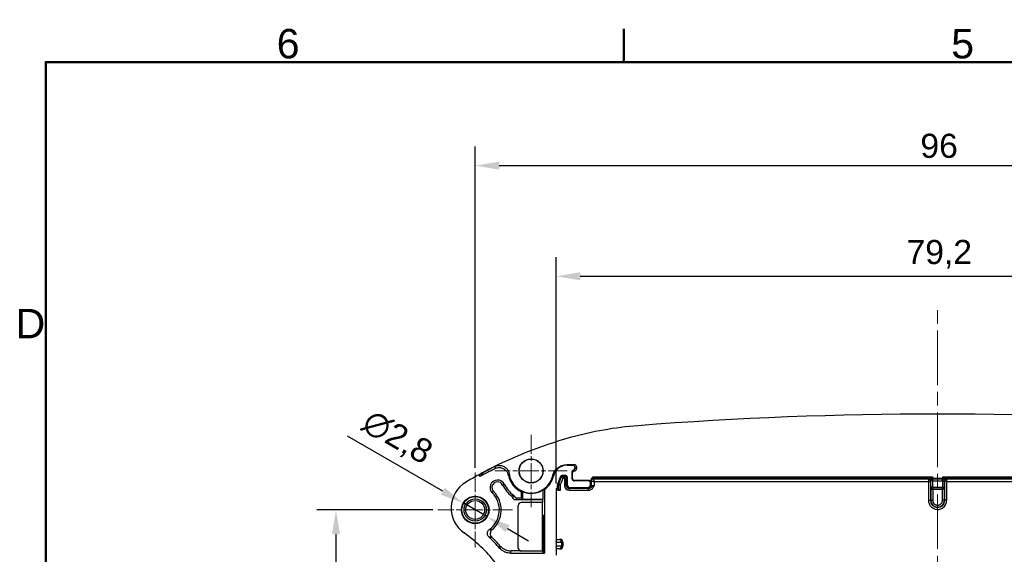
# Model space of a CAD drawing. Header units: millimetres. Extents: x 0 to 420, y 0 to 297.
# Tile 8 of 14: x 7 to 110, y 236 to 291. Entities that reach past the tile are written whole.
import ezdxf

# ---------------------------------------------------------------- set-up
doc = ezdxf.new("R2010")
doc.units = ezdxf.units.MM
doc.linetypes.add('CHAIN', pattern=[0.3543, 0.2362, -0.0295, 0.0591, -0.0295])
doc.layers.get('0').update_dxf_attribs({"lineweight": 25})
for name, color, linetype, lineweight in [('Bordo_0', 7, 'Continuous', 50), ('Bordo_2', 7, 'Continuous', 50), ('Quote(ISO)', 7, 'Continuous', 25), ('Spigoli tangenti visibili(ISO)', 7, 'Continuous', 25)]:
    doc.layers.add(name, color=color, linetype=linetype, lineweight=lineweight)
for name, color, linetype, lineweight, true_color in [('Centro(ISO)', 137, 'Continuous', 18, 0x408080), ("Linea d'asse(ISO)", 137, 'Continuous', 18, 0x408080), ('Spigoli visibili(ISO)', 176, 'Continuous', 25, 0x000080)]:
    doc.layers.add(name, color=color, linetype=linetype, lineweight=lineweight, true_color=true_color)
doc.styles.add('Bordo_1', font='arial.ttf')
doc.styles.add('Federico-Quote', font='arial.ttf')
doc.dimstyles.new('X.XXX', dxfattribs={"dimtxt": 2.5, "dimasz": 2.5, "dimexe": 2, "dimexo": 0.5, "dimgap": 0.762, "dimtad": 1, "dimdec": 1, "dimrnd": 1e-08, "dimtxsty": 'Federico-Quote', "dimcen": 0.09, "dimdle": 10, "dimclrd": 7, "dimclre": 7, "dimclrt": 7, "dimazin": 2, "dimtfac": 1, "dimtmove": 0, "dimatfit": 3, "dimfxl": 1, "dimtolj": 1, "dimlwd": 25, "dimlwe": 25, "dimarcsym": 0})

# ---------------------------------------------------------------- blocks, each defined once
blk = doc.blocks.new('Borders Bordo di default')
at = {"layer": 'Bordo_0'}
blk.add_line((70, 287), (70, 290.45), dxfattribs=at)
at = {"layer": 'Bordo_0', "flags": 128}
blk.add_lwpolyline([(10, 10), (10, 287), (410, 287), (410, 10), (10, 10)], dxfattribs=at)
at = {"layer": 'Bordo_2', "char_height": 3.05, "attachment_point": 7, "style": 'Bordo_1'}
for s, insert in [('6', (33.98, 287.35)), ('5', (104, 287.35)), ('D', (6.88, 258.35))]:
    blk.add_mtext(s, dxfattribs=dict(at, insert=insert))
blk = doc.blocks.new('*D9')
at = {"layer": 'Defpoints', "color": 0, "linetype": 'Continuous', "transparency": 16777216}
for p in [(150.59, 276.26), (54.59, 244.42), (150.59, 244.54)]:
    blk.add_point(p, dxfattribs=at)
at = {"layer": 'Quote(ISO)', "color": 7, "linetype": 'Continuous', "lineweight": 25, "transparency": 16777216}
for p, q in [((54.59, 244.92), (54.59, 278.26)), ((150.59, 245.04), (150.59, 278.26)), ((57.09, 276.26), (148.09, 276.26))]:
    blk.add_line(p, q, dxfattribs=at)
at = {"layer": 'Quote(ISO)', "color": 7, "linetype": 'Continuous', "transparency": 16777216}
for points in [[(57.09, 276.67), (57.09, 275.84), (54.59, 276.26)], [(148.09, 276.67), (148.09, 275.84), (150.59, 276.26)]]:
    blk.add_solid(points, dxfattribs=at)
at = {"layer": 'Quote(ISO)', "color": 7, "linetype": 'Continuous', "lineweight": 25, "transparency": 16777216, "insert": (100.8, 279.57), "char_height": 2.5, "attachment_point": 1, "style": 'Federico-Quote'}
blk.add_mtext('\\A1;96', dxfattribs=at)
blk = doc.blocks.new('*D10')
at = {"layer": 'Defpoints', "color": 0, "linetype": 'Continuous', "transparency": 16777216}
for p in [(142.19, 264.78), (62.99, 242.78), (142.19, 242.78)]:
    blk.add_point(p, dxfattribs=at)
at = {"layer": 'Quote(ISO)', "color": 7, "linetype": 'Continuous', "lineweight": 25, "transparency": 16777216}
for p, q in [((62.99, 243.28), (62.99, 266.78)), ((142.19, 243.28), (142.19, 266.78)), ((65.49, 264.78), (139.69, 264.78))]:
    blk.add_line(p, q, dxfattribs=at)
at = {"layer": 'Quote(ISO)', "color": 7, "linetype": 'Continuous', "transparency": 16777216}
for points in [[(65.49, 265.2), (65.49, 264.36), (62.99, 264.78)], [(139.69, 265.2), (139.69, 264.36), (142.19, 264.78)]]:
    blk.add_solid(points, dxfattribs=at)
at = {"layer": 'Quote(ISO)', "color": 7, "linetype": 'Continuous', "lineweight": 25, "transparency": 16777216, "insert": (99.36, 268.55), "char_height": 2.5, "attachment_point": 1, "style": 'Federico-Quote'}
blk.add_mtext('\\A1;79,2', dxfattribs=at)
blk = doc.blocks.new('*D12')
at = {"layer": 'Defpoints', "color": 0, "linetype": 'Continuous', "transparency": 16777216}
for p in [(53.39, 241.23), (55.79, 239.85)]:
    blk.add_point(p, dxfattribs=at)
at = {"layer": 'Quote(ISO)', "color": 7, "linetype": 'Continuous', "lineweight": 25, "transparency": 16777216}
for p, q in [((51.22, 242.48), (41.33, 248.19)), ((55.79, 239.85), (53.39, 241.23)), ((57.95, 238.6), (60.12, 237.35))]:
    blk.add_line(p, q, dxfattribs=at)
at = {"layer": 'Quote(ISO)', "color": 7, "linetype": 'Continuous', "transparency": 16777216}
for points in [[(51.43, 242.84), (51.02, 242.12), (53.39, 241.23)], [(58.16, 238.96), (57.74, 238.24), (55.79, 239.85)]]:
    blk.add_solid(points, dxfattribs=at)
at = {"layer": 'Quote(ISO)', "color": 7, "linetype": 'Continuous', "lineweight": 25, "transparency": 16777216, "insert": (43.92, 251.14), "char_height": 2.5, "attachment_point": 1, "rotation": 330, "style": 'Federico-Quote'}
blk.add_mtext('\\A1;∅2,8', dxfattribs=at)
blk = doc.blocks.new('*D13')
at = {"layer": 'Defpoints', "color": 0, "linetype": 'Continuous', "transparency": 16777216}
for p in [(50.7, 240.54), (40.13, 178.79), (56.35, 178.79)]:
    blk.add_point(p, dxfattribs=at)
at = {"layer": 'Quote(ISO)', "color": 7, "linetype": 'Continuous', "lineweight": 25, "transparency": 16777216}
for p, q in [((50.2, 240.54), (38.13, 240.54)), ((40.13, 238.04), (40.13, 181.29)), ((55.85, 178.79), (38.13, 178.79))]:
    blk.add_line(p, q, dxfattribs=at)
at = {"layer": 'Quote(ISO)', "color": 7, "linetype": 'Continuous', "transparency": 16777216}
for points in [[(39.72, 238.04), (40.55, 238.04), (40.13, 240.54)], [(39.72, 181.29), (40.55, 181.29), (40.13, 178.79)]]:
    blk.add_solid(points, dxfattribs=at)
at = {"layer": 'Quote(ISO)', "color": 7, "linetype": 'Continuous', "lineweight": 25, "transparency": 16777216, "insert": (36.82, 207.88), "char_height": 2.5, "attachment_point": 1, "rotation": 90, "style": 'Federico-Quote'}
blk.add_mtext('\\A1;62', dxfattribs=at)

msp = doc.modelspace()

# ---------------------------------------------------------------- linework, layer by layer
at = {"layer": 'Centro(ISO)', "linetype": 'CHAIN', "ltscale": 8.333956}
for p, q in [((60.387, 248.338), (60.387, 240.838)), ((64.137, 244.588), (56.637, 244.588))]:
    msp.add_line(p, q, dxfattribs=at)
at = {"layer": 'Centro(ISO)', "linetype": 'CHAIN', "ltscale": 8.631562}
for p, q in [((54.587, 244.422), (54.587, 236.654)), ((58.471, 240.538), (50.703, 240.538))]:
    msp.add_line(p, q, dxfattribs=at)
at = {"layer": "Linea d'asse(ISO)", "linetype": 'CHAIN', "ltscale": 23.990969}
msp.add_line((102.587, 168.49), (102.587, 261.356), dxfattribs=at)
at = {"layer": 'Spigoli tangenti visibili(ISO)'}
for p, q in [((64.887, 245.238), (64.716, 245.187)), ((65.087, 245.038), (64.916, 244.987)), ((65.087, 244.788), (64.916, 244.874)), ((63.186, 243.273), (63.167, 243.277)), ((63.169, 243.281), (63.186, 243.273)), ((63.393, 243.91), (63.485, 243.889)), ((63.485, 243.889), (63.68, 243.843)), ((63.683, 244.141), (63.683, 244.046)), ((63.839, 244.046), (63.683, 244.046)), ((63.683, 244.046), (63.683, 243.846)), ((63.683, 243.846), (63.859, 243.846)), ((63.933, 244.141), (63.839, 244.046)), ((63.859, 243.846), (64.039, 243.848)), ((63.859, 243.846), (63.859, 243.064)), ((63.859, 243.846), (63.859, 243.846)), ((64.039, 243.846), (64.133, 243.941)), ((64.039, 243.064), (64.039, 243.846)), ((64.687, 243.788), (64.653, 243.754)), ((64.887, 243.588), (64.853, 243.554)), ((66.341, 243.554), (66.427, 243.588)), ((66.541, 243.354), (66.627, 243.388)), ((66.635, 243.573), (66.628, 243.585)), ((66.635, 243.573), (66.635, 243.065)), ((66.825, 243.985), (102.055, 243.985)), ((101.655, 243.785), (66.828, 243.785)), ((66.835, 243.773), (66.828, 243.785)), ((66.835, 243.773), (101.642, 243.773)), ((66.935, 243.473), (101.641, 243.473)), ((66.935, 243.473), (66.935, 243.06)), ((101.641, 243.473), (101.641, 241.538)), ((101.641, 243.473), (101.841, 243.473)), ((101.655, 243.785), (101.642, 243.773)), ((101.841, 243.473), (101.841, 241.538)), ((101.855, 243.588), (101.842, 243.573)), ((101.895, 243.552), (101.855, 243.588)), ((101.895, 242.902), (101.895, 243.552)), ((102.095, 243.552), (101.895, 243.552)), ((102.055, 243.985), (102.056, 243.788)), ((102.095, 243.752), (102.056, 243.788)), ((102.095, 243.752), (103.079, 243.752)), ((102.095, 243.552), (102.095, 243.752)), ((102.095, 243.552), (103.079, 243.552)), ((102.095, 242.902), (102.095, 243.552)), ((103.079, 243.752), (103.118, 243.788)), ((103.079, 243.552), (103.079, 243.752)), ((103.079, 243.552), (103.279, 243.552)), ((103.079, 243.552), (103.079, 242.902)), ((103.118, 243.788), (103.12, 243.985)), ((103.12, 243.985), (138.349, 243.985)), ((103.32, 243.588), (103.279, 243.552)), ((103.279, 243.552), (103.279, 242.902)), ((103.332, 243.573), (103.32, 243.588)), ((103.534, 243.473), (103.334, 243.473)), ((103.334, 241.538), (103.334, 243.473)), ((103.532, 243.773), (103.52, 243.785)), ((138.346, 243.785), (103.52, 243.785)), ((103.532, 243.773), (138.34, 243.773)), ((103.534, 243.473), (138.24, 243.473)), ((103.534, 241.538), (103.534, 243.473)), ((56.493, 242.451), (56.357, 242.315)), ((57.429, 243.125), (57.601, 243.21)), ((63.139, 243.154), (63.157, 243.15)), ((63.233, 243.133), (63.433, 243.133)), ((63.233, 243.133), (63.233, 242.596)), ((63.261, 243.254), (63.441, 243.167)), ((63.433, 242.596), (63.433, 243.133)), ((63.859, 243.064), (64.039, 243.064)), ((64.133, 243.159), (64.039, 243.064)), ((64.339, 242.764), (64.433, 242.859)), ((64.339, 242.584), (64.339, 242.764)), ((66.347, 242.764), (64.339, 242.764)), ((64.339, 242.584), (66.347, 242.584)), ((66.241, 242.859), (66.335, 242.765)), ((66.347, 242.584), (66.347, 242.764)), ((66.635, 243.065), (66.541, 243.159)), ((101.877, 242.885), (101.895, 242.902)), ((101.877, 242.885), (101.877, 241.538)), ((102.095, 242.902), (101.895, 242.902)), ((102.079, 242.688), (102.077, 241.538)), ((102.079, 242.688), (102.095, 242.702)), ((102.095, 242.902), (102.095, 242.702)), ((102.095, 242.902), (103.079, 242.902)), ((102.095, 242.702), (103.079, 242.702)), ((103.079, 242.902), (103.279, 242.902)), ((103.079, 242.702), (103.079, 242.902)), ((103.079, 242.702), (103.095, 242.688)), ((103.097, 241.538), (103.095, 242.688)), ((103.279, 242.902), (103.297, 242.885)), ((103.297, 241.538), (103.297, 242.885)), ((101.641, 241.538), (101.841, 241.538)), ((101.841, 241.538), (101.877, 241.538)), ((101.877, 241.538), (102.077, 241.538)), ((103.297, 241.538), (103.097, 241.538)), ((103.334, 241.538), (103.297, 241.538)), ((103.534, 241.538), (103.334, 241.538)), ((61.745, 239.791), (61.687, 239.79)), ((63.012, 237.192), (63.541, 237.182)), ((63.541, 237.182), (63.541, 236.794)), ((61.687, 236.153), (61.596, 236.09)), ((61.745, 236.352), (61.687, 236.353)), ((61.743, 236.152), (61.69, 236.153)), ((63.541, 236.794), (63.012, 236.785)), ((61.609, 236.09), (61.596, 236.09))]:
    msp.add_line(p, q, dxfattribs=at)
for radius in [1.406, 1.384, 1.156, 0.977]:
    msp.add_circle((54.587, 240.538), radius, dxfattribs=at)
for centre, radius, start, end in [((60.489, 244.588), 3.076, 334.29661, 346.8564), ((60.489, 244.588), 3.276, 334.29661, 346.8564), ((63.683, 243.842), 0.204, 90, 166.8564), ((63.683, 243.842), 0.00395, 90, 166.8564), ((102.587, 241.538), 0.747, 180, 0), ((102.587, 241.538), 0.71, 180, 0)]:
    msp.add_arc(centre, radius, start, end, dxfattribs=at)
for centre, major_axis, ratio, start_param, end_param in [((61.07, 243.827), (-2.971, 3.588), 0.9418516, 0.6340056, 0.6912124), ((60.49, 243.113), (-0.233, 2.987), 0.8560999, 1.0995471, 1.1641398), ((64.676, 244.639), (0.052, -0.307), 0.1645765, 5.1602301, 5.3946188), ((64.87, 244.439), (-0.191, -0.059), 0.999931, 4.587397, 5.9815591), ((64.749, 2271.165), (0, -2026.854), 0.0034907, 6.2719814, 6.2744661), ((66.104, 3927.53), (-0.885, -3683.077), 0.0104742, 6.2719357, 6.2732298), ((61.809, 4290.958), (3.447, -4046.523), 0.0104631, 6.2732099, 6.2744541), ((63.437, 243.15), (0.063, 0.273), 0.9999599, 1.3438707, 1.7977219), ((63.839, 243.846), (-0.08, 0.183), 0.9987219, 4.3071131, 5.8691827), ((63.839, 243.846), (0, -0.2), 0.0991273, 1.5707097, 3.1327794), ((63.859, 243.846), (0.18, 0), 0.00001, 4.712389, 6.2744593), ((63.839, 243.846), (-0.141, 0.141), 0.9999391, 3.9270289, 3.9356794), ((66.628, 243.92), (0, 0.335), 0.0094127, 2.5628872, 3.1229066), ((66.828, 243.585), (-0.179, -0.089), 0.9998096, 4.2488634, 5.8195018), ((66.828, 243.985), (0, -0.2), 0.017447, 4.7124575, 6.265816), ((66.935, 243.473), (-0.1, 0.3), 0.00001, 0.0174337, 1.5708033), ((101.642, 243.473), (0, 0.3), 0.0058173, 0.0174503, 1.5707814), ((101.642, 243.573), (0.141, -0.141), 0.9996955, 0.7855504, 2.3560421), ((101.842, 243.473), (0, 0.1), 0.0174524, 0.0173874, 1.5707099), ((102.095, 243.552), (0.141, 0.141), 0.9996955, 0.7855505, 2.3560422), ((102.055, 243.985), (-0.2, -0.401), 0.0000307, 4.7133052, 5.345495), ((103.079, 243.552), (0.141, -0.141), 0.9996955, 0.7855505, 2.3560422), ((103.12, 243.985), (-0.4, 0.2), 0.00001, 1.5709162, 3.1241303), ((103.119, 243.986), (-0.201, 0.402), 0.0000352, 4.079609, 4.7102464), ((103.52, 243.585), (0.141, 0.141), 0.9996955, 0.7855502, 2.3390616), ((103.532, 243.573), (-0.141, -0.141), 0.9996955, 3.9271431, 5.4976349), ((103.332, 243.473), (0, 0.1), 0.0174524, 4.7124318, 6.2658415), ((103.532, 243.473), (0, 0.3), 0.0058184, 4.7123952, 6.2657427), ((64.339, 243.064), (-0.339, -0.339), 0.9999239, 5.4978252, 7.0685454), ((64.339, 243.064), (-0.212, -0.212), 0.9998325, 5.4978252, 7.0685454), ((66.335, 243.065), (0.212, 0.212), 0.9999239, 3.9270289, 5.4977491), ((66.935, 242.766), (0.6, 0), 0.0087269, 3.1503193, 3.350081), ((66.935, 243.066), (-0.3, 0), 0.0174537, 0.0087267, 1.5707963), ((102.095, 242.902), (0.141, -0.141), 0.9996955, 3.9271431, 5.4976349), ((103.079, 242.902), (-0.141, -0.141), 0.9996955, 0.7855505, 2.3560422), ((63.329, 237.182), (0.005, 0.3), 0.7070529, 4.72473, 6.2831852), ((63.187, 237.185), (0.5, -0.003), 0.00001, 6.2814444, 7.0674314), ((45.123, 240.873), (0.105, 21.362), 0.6328647, 4.4872129, 4.499193), ((63.329, 236.794), (0.005, -0.3), 0.7070529, 0, 1.5584553), ((63.187, 236.792), (0.5, 0.003), 0.00001, 5.4776087, 6.2559921)]:
    msp.add_ellipse(centre, major_axis=major_axis, ratio=ratio, start_param=start_param, end_param=end_param, dxfattribs=at)
for points, knots in [([(64.091, 245.238), (64.095, 245.235), (64.1, 245.232), (64.104, 245.229), (64.106, 245.228), (64.107, 245.227), (64.109, 245.226), (64.115, 245.222), (64.121, 245.218), (64.127, 245.214), (64.127, 245.214), (64.127, 245.214), (64.127, 245.214), (64.133, 245.21), (64.14, 245.205), (64.146, 245.201), (64.148, 245.2), (64.15, 245.198), (64.152, 245.197), (64.157, 245.194), (64.162, 245.19), (64.167, 245.187)], [0, 0, 0, 0, 0.1893114, 0.1893114, 0.1893114, 0.25, 0.25, 0.25, 0.5, 0.5, 0.5, 0.5071938, 0.5071938, 0.5071938, 0.75, 0.75, 0.75, 0.8253085, 0.8253085, 0.8253085, 1, 1, 1, 1]), ([(62.629, 244.074), (62.633, 244.072), (62.638, 244.069), (62.643, 244.067), (62.644, 244.066), (62.646, 244.066), (62.647, 244.065), (62.653, 244.062), (62.66, 244.059), (62.666, 244.056), (62.666, 244.055), (62.667, 244.055), (62.667, 244.055), (62.673, 244.052), (62.68, 244.049), (62.686, 244.046), (62.688, 244.045), (62.69, 244.044), (62.693, 244.042), (62.697, 244.04), (62.702, 244.038), (62.708, 244.035)], [0, 0, 0, 0, 0.1898645, 0.1898645, 0.1898645, 0.25, 0.25, 0.25, 0.5, 0.5, 0.5, 0.5077164, 0.5077164, 0.5077164, 0.75, 0.75, 0.75, 0.8257983, 0.8257983, 0.8257983, 1, 1, 1, 1]), ([(63.261, 243.254), (63.258, 243.255), (63.254, 243.256), (63.237, 243.26), (63.224, 243.263), (63.202, 243.269), (63.194, 243.271), (63.186, 243.273)], [-1.10821896, -1.10821896, -1.10821896, -1.10821896, -0.98858477, -0.98858477, -0.5259517, -0.5259517, -0.23680603, -0.23680603, -0.23680603, -0.23680603]), ([(66.835, 243.773), (66.808, 243.773), (66.782, 243.767), (66.758, 243.757), (66.734, 243.747), (66.712, 243.732), (66.693, 243.714), (66.675, 243.695), (66.66, 243.673), (66.65, 243.649), (66.64, 243.625), (66.635, 243.599), (66.635, 243.573)], [0, 0, 0, 0, 0.25, 0.25, 0.25, 0.5, 0.5, 0.5, 0.75, 0.75, 0.75, 1, 1, 1, 1]), ([(101.655, 243.785), (101.655, 243.785), (101.655, 243.785), (101.655, 243.785), (101.655, 243.785), (101.657, 243.786), (101.659, 243.787), (101.659, 243.787), (101.66, 243.788), (101.661, 243.788), (101.663, 243.789), (101.667, 243.791), (101.67, 243.793), (101.672, 243.794), (101.674, 243.795), (101.676, 243.796), (101.68, 243.798), (101.685, 243.8), (101.69, 243.803), (101.694, 243.804), (101.697, 243.806), (101.701, 243.808), (101.706, 243.811), (101.712, 243.814), (101.718, 243.817), (101.723, 243.819), (101.729, 243.822), (101.735, 243.825), (101.741, 243.828), (101.747, 243.831), (101.753, 243.834), (101.761, 243.838), (101.768, 243.842), (101.777, 243.846), (101.782, 243.849), (101.789, 243.852), (101.795, 243.855), (101.805, 243.86), (101.815, 243.865), (101.826, 243.871), (101.831, 243.873), (101.837, 243.876), (101.842, 243.879), (101.855, 243.885), (101.868, 243.892), (101.881, 243.898), (101.885, 243.9), (101.889, 243.902), (101.894, 243.904), (101.908, 243.912), (101.922, 243.919), (101.937, 243.926), (101.94, 243.927), (101.942, 243.929), (101.945, 243.93), (101.961, 243.938), (101.977, 243.946), (101.993, 243.954), (102.013, 243.964), (102.033, 243.974), (102.055, 243.985)], [0, 0, 0, 0, 0.0151772, 0.0151772, 0.0151772, 0.0909091, 0.0909091, 0.0909091, 0.1140559, 0.1140559, 0.1140559, 0.1818182, 0.1818182, 0.1818182, 0.212453, 0.212453, 0.212453, 0.2727273, 0.2727273, 0.2727273, 0.3110248, 0.3110248, 0.3110248, 0.3636364, 0.3636364, 0.3636364, 0.4094311, 0.4094311, 0.4094311, 0.4545455, 0.4545455, 0.4545455, 0.5077544, 0.5077544, 0.5077544, 0.5454545, 0.5454545, 0.5454545, 0.6062196, 0.6062196, 0.6062196, 0.6363636, 0.6363636, 0.6363636, 0.704947, 0.704947, 0.704947, 0.7272727, 0.7272727, 0.7272727, 0.8030857, 0.8030857, 0.8030857, 0.8181818, 0.8181818, 0.8181818, 0.9014955, 0.9014955, 0.9014955, 1, 1, 1, 1]), ([(101.855, 243.588), (101.854, 243.616), (101.848, 243.64), (101.838, 243.664), (101.828, 243.687), (101.813, 243.709), (101.795, 243.728), (101.776, 243.746), (101.754, 243.76), (101.73, 243.77), (101.706, 243.78), (101.681, 243.785), (101.655, 243.785)], [0.00000001, 0.00000001, 0.00000001, 0.00000001, 0.25, 0.25, 0.25, 0.5, 0.5, 0.5, 0.75, 0.75, 0.75, 1, 1, 1, 1]), ([(63.157, 243.15), (63.166, 243.148), (63.174, 243.146), (63.196, 243.141), (63.209, 243.138), (63.226, 243.134), (63.23, 243.133), (63.233, 243.133)], [0.23680603, 0.23680603, 0.23680603, 0.23680603, 0.5259517, 0.5259517, 0.98858477, 0.98858477, 1.10821896, 1.10821896, 1.10821896, 1.10821896]), ([(63.261, 243.254), (63.252, 243.235), (63.245, 243.215), (63.236, 243.175), (63.233, 243.154), (63.233, 243.133)], [0, 0, 0, 0, 0.0017906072, 0.0017906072, 0.0035812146, 0.0035812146, 0.0035812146, 0.0035812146]), ([(63.433, 243.133), (63.433, 243.139), (63.434, 243.145), (63.437, 243.156), (63.439, 243.162), (63.441, 243.167)], [-0.0035812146, -0.0035812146, -0.0035812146, -0.0035812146, -0.0017906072, -0.0017906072, 0, 0, 0, 0]), ([(66.347, 242.584), (66.38, 242.584), (66.412, 242.588), (66.495, 242.604), (66.544, 242.621), (66.649, 242.676), (66.702, 242.719), (66.788, 242.81), (66.822, 242.857), (66.882, 242.956), (66.908, 243.008), (66.935, 243.06)], [-0.079680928, -0.079680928, -0.079680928, -0.079680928, -0.070042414, -0.070042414, -0.054620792, -0.054620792, -0.034572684, -0.034572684, -0.017283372, -0.017283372, 0.00017401, 0.00017401, 0.00017401, 0.00017401]), ([(66.935, 243.06), (66.869, 243.028), (66.807, 242.995), (66.707, 242.934), (66.667, 242.904), (66.588, 242.848), (66.548, 242.822), (66.475, 242.787), (66.443, 242.776), (66.389, 242.766), (66.368, 242.764), (66.347, 242.764)], [-0.00017401, -0.00017401, -0.00017401, -0.00017401, 0.017283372, 0.017283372, 0.034572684, 0.034572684, 0.054620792, 0.054620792, 0.070042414, 0.070042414, 0.079680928, 0.079680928, 0.079680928, 0.079680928]), ([(58.556, 242.077), (58.55, 242.074), (58.544, 242.07), (58.538, 242.067), (58.529, 242.062), (58.521, 242.058), (58.513, 242.053), (58.501, 242.047), (58.49, 242.041), (58.478, 242.034), (58.475, 242.033), (58.472, 242.031), (58.468, 242.029), (58.453, 242.021), (58.437, 242.012), (58.421, 242.003), (58.419, 242.002), (58.417, 242.001), (58.415, 242), (58.4, 241.992), (58.386, 241.984), (58.37, 241.976)], [0, 0, 0, 0, 0.1067453, 0.1067453, 0.1067453, 0.25, 0.25, 0.25, 0.4443899, 0.4443899, 0.4443899, 0.5, 0.5, 0.5, 0.75, 0.75, 0.75, 0.7824741, 0.7824741, 0.7824741, 1, 1, 1, 1]), ([(58.653, 241.958), (58.647, 241.952), (58.64, 241.947), (58.634, 241.942), (58.627, 241.936), (58.62, 241.93), (58.613, 241.924), (58.602, 241.914), (58.59, 241.905), (58.579, 241.896), (58.576, 241.893), (58.573, 241.891), (58.571, 241.889), (58.556, 241.877), (58.542, 241.865), (58.526, 241.853), (58.524, 241.851), (58.521, 241.849), (58.519, 241.847), (58.506, 241.836), (58.492, 241.825), (58.478, 241.814)], [0, 0, 0, 0, 0.1185083, 0.1185083, 0.1185083, 0.25, 0.25, 0.25, 0.4537666, 0.4537666, 0.4537666, 0.5, 0.5, 0.5, 0.75, 0.75, 0.75, 0.78958, 0.78958, 0.78958, 1, 1, 1, 1]), ([(101.641, 241.538), (101.641, 241.509), (101.642, 241.48), (101.645, 241.451), (101.65, 241.39), (101.662, 241.331), (101.679, 241.272), (101.689, 241.238), (101.701, 241.205), (101.715, 241.172), (101.736, 241.122), (101.761, 241.073), (101.791, 241.027), (101.813, 240.992), (101.838, 240.958), (101.865, 240.927), (101.896, 240.89), (101.93, 240.855), (101.967, 240.823), (102.003, 240.792), (102.041, 240.764), (102.081, 240.738), (102.117, 240.716), (102.155, 240.695), (102.193, 240.678), (102.242, 240.655), (102.293, 240.637), (102.345, 240.623), (102.38, 240.614), (102.415, 240.607), (102.451, 240.602), (102.511, 240.593), (102.571, 240.59), (102.63, 240.593), (102.66, 240.594), (102.691, 240.597), (102.721, 240.601), (102.786, 240.611), (102.85, 240.627), (102.912, 240.649), (102.935, 240.658), (102.957, 240.667), (102.979, 240.677), (103.045, 240.707), (103.107, 240.744), (103.164, 240.788), (103.178, 240.799), (103.192, 240.81), (103.206, 240.822), (103.265, 240.873), (103.318, 240.931), (103.362, 240.995), (103.369, 241.005), (103.376, 241.015), (103.383, 241.026), (103.428, 241.096), (103.464, 241.173), (103.489, 241.252), (103.491, 241.258), (103.493, 241.264), (103.495, 241.27), (103.52, 241.356), (103.534, 241.445), (103.534, 241.538)], [0, 0, 0, 0, 0.02916987, 0.02916987, 0.02916987, 0.09090909, 0.09090909, 0.09090909, 0.12698792, 0.12698792, 0.12698792, 0.18181818, 0.18181818, 0.18181818, 0.22382205, 0.22382205, 0.22382205, 0.27272727, 0.27272727, 0.27272727, 0.32086046, 0.32086046, 0.32086046, 0.36363636, 0.36363636, 0.36363636, 0.41789685, 0.41789685, 0.41789685, 0.45454545, 0.45454545, 0.45454545, 0.51489624, 0.51489624, 0.51489624, 0.54545455, 0.54545455, 0.54545455, 0.61190179, 0.61190179, 0.61190179, 0.63636364, 0.63636364, 0.63636364, 0.70887485, 0.70887485, 0.70887485, 0.72727273, 0.72727273, 0.72727273, 0.80585383, 0.80585383, 0.80585383, 0.81818182, 0.81818182, 0.81818182, 0.90271683, 0.90271683, 0.90271683, 0.90909091, 0.90909091, 0.90909091, 1, 1, 1, 1]), ([(102.077, 241.538), (102.077, 241.517), (102.079, 241.497), (102.081, 241.477), (102.085, 241.444), (102.092, 241.413), (102.102, 241.382), (102.109, 241.359), (102.118, 241.337), (102.129, 241.315), (102.142, 241.289), (102.157, 241.263), (102.174, 241.239), (102.19, 241.217), (102.207, 241.197), (102.226, 241.178), (102.245, 241.159), (102.265, 241.142), (102.287, 241.126), (102.311, 241.109), (102.337, 241.093), (102.364, 241.08), (102.385, 241.07), (102.407, 241.061), (102.429, 241.054), (102.46, 241.043), (102.493, 241.036), (102.525, 241.032), (102.546, 241.03), (102.566, 241.029), (102.587, 241.029), (102.623, 241.029), (102.658, 241.032), (102.694, 241.04), (102.711, 241.043), (102.728, 241.048), (102.744, 241.053), (102.781, 241.065), (102.817, 241.082), (102.85, 241.102), (102.863, 241.109), (102.875, 241.117), (102.886, 241.126), (102.92, 241.15), (102.951, 241.179), (102.978, 241.211), (102.986, 241.22), (102.993, 241.229), (102.999, 241.238), (103.026, 241.275), (103.048, 241.315), (103.064, 241.357), (103.067, 241.365), (103.069, 241.373), (103.072, 241.381), (103.087, 241.426), (103.095, 241.473), (103.097, 241.522), (103.097, 241.527), (103.097, 241.533), (103.097, 241.538)], [0.00000006, 0.00000006, 0.00000006, 0.00000006, 0.03819708, 0.03819708, 0.03819708, 0.1, 0.1, 0.1, 0.14479515, 0.14479515, 0.14479515, 0.2, 0.2, 0.2, 0.2502838, 0.2502838, 0.2502838, 0.3, 0.3, 0.3, 0.35597726, 0.35597726, 0.35597726, 0.4, 0.4, 0.4, 0.46164285, 0.46164285, 0.46164285, 0.5, 0.5, 0.5, 0.56729638, 0.56729638, 0.56729638, 0.6, 0.6, 0.6, 0.67293397, 0.67293397, 0.67293397, 0.7, 0.7, 0.7, 0.77859137, 0.77859137, 0.77859137, 0.8, 0.8, 0.8, 0.8840729, 0.8840729, 0.8840729, 0.9, 0.9, 0.9, 0.99005766, 0.99005766, 0.99005766, 1, 1, 1, 1]), ([(56.058, 238.507), (56.065, 238.506), (56.073, 238.504), (56.081, 238.503), (56.094, 238.501), (56.107, 238.499), (56.12, 238.497), (56.135, 238.495), (56.151, 238.493), (56.167, 238.491), (56.172, 238.49), (56.178, 238.489), (56.184, 238.488), (56.206, 238.485), (56.228, 238.482), (56.251, 238.479), (56.253, 238.479), (56.255, 238.479), (56.257, 238.478), (56.279, 238.476), (56.301, 238.473), (56.323, 238.47)], [0, 0, 0, 0, 0.0940606, 0.0940606, 0.0940606, 0.25, 0.25, 0.25, 0.4331709, 0.4331709, 0.4331709, 0.5, 0.5, 0.5, 0.75, 0.75, 0.75, 0.7726449, 0.7726449, 0.7726449, 1, 1, 1, 1]), ([(56.008, 237.738), (56.031, 237.736), (56.054, 237.735), (56.077, 237.734), (56.1, 237.734), (56.123, 237.733), (56.146, 237.732), (56.17, 237.731), (56.194, 237.73), (56.219, 237.73), (56.245, 237.729), (56.27, 237.728), (56.297, 237.728)], [0, 0, 0, 0, 0.25, 0.25, 0.25, 0.5, 0.5, 0.5, 0.75, 0.75, 0.75, 1, 1, 1, 1]), ([(57.146, 236.555), (57.147, 236.563), (57.149, 236.57), (57.15, 236.578), (57.153, 236.589), (57.155, 236.6), (57.157, 236.61), (57.159, 236.625), (57.162, 236.64), (57.165, 236.655), (57.166, 236.659), (57.167, 236.664), (57.168, 236.668), (57.171, 236.688), (57.175, 236.708), (57.179, 236.729), (57.18, 236.732), (57.18, 236.734), (57.181, 236.737), (57.184, 236.756), (57.188, 236.775), (57.191, 236.794)], [0, 0, 0, 0, 0.1074498, 0.1074498, 0.1074498, 0.25, 0.25, 0.25, 0.4455094, 0.4455094, 0.4455094, 0.5, 0.5, 0.5, 0.75, 0.75, 0.75, 0.783972, 0.783972, 0.783972, 1, 1, 1, 1])]:
    msp.add_open_spline(points, degree=3, knots=knots, dxfattribs=at)
for points in [[(66.635, 243.573), (66.635, 243.573), (66.639, 243.571), (66.654, 243.566), (66.676, 243.559), (66.701, 243.55), (66.728, 243.541), (66.756, 243.532), (66.787, 243.522), (66.822, 243.51), (66.858, 243.498), (66.896, 243.485), (66.922, 243.477), (66.935, 243.473)], [(58.927, 241.78), (58.915, 241.766), (58.891, 241.736), (58.854, 241.69), (58.814, 241.641), (58.784, 241.606), (58.768, 241.588)]]:
    msp.add_open_spline(points, degree=3, dxfattribs=at)
at = {"layer": 'Spigoli visibili(ISO)'}
for p, q in [((55.436, 244.451), (55.436, 244.433)), ((64.091, 245.238), (64.887, 245.238)), ((64.167, 245.187), (64.716, 245.187)), ((64.653, 243.754), (64.653, 244.498)), ((64.687, 243.788), (64.687, 244.388)), ((64.916, 244.987), (64.916, 244.874)), ((65.087, 245.038), (65.087, 244.788)), ((54.977, 244.192), (55.078, 244.003)), ((63.167, 243.277), (63.169, 243.281)), ((63.683, 244.141), (63.933, 244.141)), ((64.133, 243.941), (64.133, 243.159)), ((66.341, 243.554), (64.853, 243.554)), ((66.427, 243.588), (64.887, 243.588)), ((66.541, 243.159), (66.541, 243.354)), ((66.627, 243.64), (66.627, 243.388)), ((103.118, 243.788), (102.056, 243.788)), ((59.365, 242.433), (59.365, 241.78)), ((59.487, 242.445), (59.487, 241.658)), ((61.657, 241.658), (61.657, 242.641)), ((61.779, 242.651), (61.779, 236.039)), ((62.987, 242.78), (63.139, 242.783)), ((62.987, 242.78), (62.987, 235.834)), ((63.433, 242.596), (62.987, 242.588)), ((63.139, 242.783), (63.139, 243.154)), ((63.233, 242.596), (63.139, 242.783)), ((64.433, 242.859), (66.241, 242.859)), ((103.095, 242.688), (102.079, 242.688)), ((61.587, 241.588), (58.768, 241.588)), ((58.927, 241.78), (59.365, 241.78)), ((61.587, 241.315), (59.361, 241.315)), ((59.487, 241.658), (59.365, 241.78)), ((59.487, 241.658), (61.657, 241.658)), ((61.657, 241.658), (61.587, 241.588)), ((61.587, 241.588), (61.587, 241.315)), ((61.587, 236.288), (61.587, 241.315)), ((59.061, 236.588), (59.061, 241.015)), ((61.687, 236.353), (61.687, 239.79)), ((61.69, 239.99), (61.74, 239.991)), ((61.745, 236.387), (61.745, 239.691)), ((62.987, 237.488), (63.334, 237.482)), ((63.012, 236.785), (63.012, 237.192)), ((63.392, 237.481), (63.334, 237.482)), ((63.687, 237.181), (63.687, 236.795)), ((59.361, 236.288), (58.314, 236.288)), ((59.361, 236.288), (61.587, 236.288)), ((61.69, 236.155), (61.587, 236.288)), ((63.334, 236.494), (62.987, 236.488)), ((63.334, 236.494), (63.392, 236.495)), ((58.278, 236.039), (61.779, 236.039)), ((61.74, 236.089), (61.779, 236.039))]:
    msp.add_line(p, q, dxfattribs=at)
for centre, radius in [((60.387, 244.588), 1.25), ((60.387, 244.588), 1.233), ((54.587, 240.538), 1.431)]:
    msp.add_circle(centre, radius, dxfattribs=at)
for centre, radius, start, end in [((102.587, -149.512), 400, 85.5386, 94.4614), ((74.35, 212.388), 37, 94.4614, 105.51937), ((76.491, 204.68), 45, 105.51937, 117.89704), ((76.491, 204.68), 44.99, 117.91333, 118.56744), ((76.491, 204.68), 44.775, 116.33683, 118.57027), ((76.491, 204.68), 44.98, 116.13954, 117.90953), ((60.387, 244.588), 2.3, 187.42512, 347.07503), ((64.887, 244.388), 0.2, 90.00034, 180.00128), ((64.716, 244.874), 0.2, 290.00231, 0.00004), ((55.226, 240.726), 3.139, 120.5382, 235.05866), ((76.491, 204.68), 44.99, 118.56744, 120.5382), ((56.905, 242.866), 0.777, 26.32604, 225.11154), ((56.905, 242.866), 0.585, 26.32604, 225.11154), ((60.387, 244.588), 2.386, 191.54165, 244.6279), ((60.387, 244.588), 2.386, 305.69866, 346.58762), ((60.489, 244.588), 2.982, 333.99523, 346.8564), ((63.683, 243.842), 0.298, 90, 166.8564), ((64.853, 243.754), 0.2, 179.99986, 270.00014), ((64.887, 243.788), 0.2, 179.99986, 270.00014), ((54.587, 240.538), 2.508, 305.89956, 45.11154), ((54.587, 240.538), 2.7, 310.00841, 45.11154), ((60.387, 244.588), 3.3, 206.32604, 232.33047), ((60.387, 244.588), 3.108, 206.32604, 233.90005), ((60.387, 244.588), 2.324, 247.22018, 303.113), ((58.187, 241.739), 0.3, 14.4291, 52.33093), ((58.379, 241.835), 0.3, 24.16108, 53.90043), ((44.837, 225.857), 15, 37.74863, 55.05866), ((44.837, 225.857), 16.308, 40.99475, 46.76291), ((44.837, 225.857), 16.5, 41.5184, 46.00894), ((63.387, 237.181), 0.3, 0, 89), ((63.387, 236.795), 0.3, 271.00002, 0)]:
    msp.add_arc(centre, radius, start, end, dxfattribs=at)
for centre, major_axis, ratio, start_param, end_param in [((95.378, 214.713), (47.255, 25.102), 0.9166491, 1.980957, 1.9914482), ((64.716, 244.987), (0.192, 0.057), 0.999834, 5.9917996, 7.5625046), ((64.887, 245.038), (0.192, 0.057), 0.999834, 5.9917996, 7.5625046), ((64.887, 244.788), (0.179, -0.089), 0.9998096, 5.1760618, 6.7467263), ((63.419, 243.154), (-0.273, 0.063), 0.9999599, 6.0562597, 6.5101109), ((63.933, 243.941), (0.141, 0.141), 0.9999239, 5.4978252, 7.0685454), ((66.341, 243.354), (0.186, 0.074), 0.9999558, 5.9027015, 7.4734674), ((66.427, 243.388), (0.186, 0.074), 0.9999558, 5.9027015, 7.4734674), ((102.055, 243.592), (-0.185, -0.077), 0.9756194, 4.3197581, 4.9615295), ((103.12, 243.592), (-0.185, 0.077), 0.9756194, 4.4632236, 5.1050198), ((59.141, 9525.059), (0, -9282.635), 0.0174524, 0.0013793, 0.0021335), ((61.02, 8675.521), (0.495, -8432.883), 0.0174525, 0.0009634, 0.0017936), ((63.433, 242.6), (0.2, 0.003), 0.0174497, 3.1500146, 4.7120843), ((64.433, 243.159), (-0.212, -0.212), 0.9999239, 5.4978252, 7.0685454), ((66.241, 243.159), (0.212, -0.212), 0.9999239, 5.4978252, 7.0685454), ((102.077, 242.885), (0.185, -0.077), 0.9756194, 3.5430945, 5.1050199), ((103.097, 242.885), (0.185, 0.077), 0.9756194, 4.3197581, 5.8816834), ((59.361, 241.014), (-0.212, 0.212), 0.999315, 5.4981298, 7.0682409), ((61.69, 239.79), (0, 0.2), 0.0174497, 0.0003045, 1.5707963), ((61.74, 239.691), (0, -0.3), 0.0174604, 1.5714059, 3.1418976), ((62.58, 237.195), (0.432, -0.007), 0.6947112, 0.0119246, 0.3529829), ((59.361, 236.588), (-0.212, -0.212), 0.999315, 5.4981298, 7.0682409), ((61.69, 236.353), (0, -0.2), 0.0174499, 4.712389, 6.1264092), ((61.69, 236.353), (0, -0.2), 0.0174499, 6.1470534, 6.2596333), ((61.74, 236.387), (0, -0.3), 0.0174603, 0.110677, 1.5701728), ((62.58, 236.781), (0.432, 0.007), 0.6947112, 5.9302024, 6.2712607)]:
    msp.add_ellipse(centre, major_axis=major_axis, ratio=ratio, start_param=start_param, end_param=end_param, dxfattribs=at)
for points, knots in [([(58.05, 244.111), (58.033, 244.194), (58.006, 244.274), (57.928, 244.434), (57.875, 244.511), (57.727, 244.676), (57.624, 244.754), (57.393, 244.866), (57.267, 244.9), (57.047, 244.915), (56.955, 244.909), (56.782, 244.872), (56.702, 244.845), (56.627, 244.807)], [-0.18328651, -0.18328651, -0.18328651, -0.18328651, -0.15792203, -0.15792203, -0.13000417, -0.13000417, -0.09155607, -0.09155607, -0.0528623, -0.0528623, -0.02530601, -0.02530601, 0, 0, 0, 0]), ([(56.674, 245.06), (56.755, 245.099), (56.84, 245.128), (57.025, 245.163), (57.125, 245.167), (57.351, 245.142), (57.475, 245.104), (57.701, 244.982), (57.802, 244.9), (57.947, 244.725), (57.999, 244.64), (58.071, 244.467), (58.095, 244.38), (58.106, 244.291)], [0, 0, 0, 0, 0.02687595, 0.02687595, 0.05655747, 0.05655747, 0.09512894, 0.09512894, 0.13369646, 0.13369646, 0.16332748, 0.16332748, 0.19015854, 0.19015854, 0.19015854, 0.19015854]), ([(62.629, 244.074), (62.665, 244.233), (62.728, 244.386), (62.905, 244.673), (63.021, 244.804), (63.292, 245.02), (63.446, 245.104), (63.765, 245.212), (63.927, 245.238), (64.091, 245.238)], [0, 0, 0, 0, 0.04910013, 0.04910013, 0.10115679, 0.10115679, 0.15318228, 0.15318228, 0.20225399, 0.20225399, 0.20225399, 0.20225399]), ([(64.167, 245.187), (64.004, 245.187), (63.842, 245.161), (63.525, 245.054), (63.372, 244.971), (63.102, 244.758), (62.986, 244.628), (62.808, 244.344), (62.745, 244.193), (62.708, 244.035)], [-0.20096902, -0.20096902, -0.20096902, -0.20096902, -0.1521569, -0.1521569, -0.10048466, -0.10048466, -0.04877423, -0.04877423, 0, 0, 0, 0]), ([(64.653, 244.498), (64.653, 244.518), (64.656, 244.538), (64.668, 244.577), (64.677, 244.596), (64.701, 244.63), (64.716, 244.645), (64.748, 244.67), (64.766, 244.679), (64.784, 244.686)], [0.000001, 0.000001, 0.000001, 0.000001, 0.006015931, 0.006015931, 0.012241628, 0.012241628, 0.01855106, 0.01855106, 0.024482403, 0.024482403, 0.024482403, 0.024482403]), ([(66.627, 243.64), (66.627, 243.669), (66.631, 243.698), (66.641, 243.728), (66.644, 243.739), (66.648, 243.75), (66.653, 243.761), (66.661, 243.78), (66.67, 243.799), (66.682, 243.817), (66.693, 243.835), (66.706, 243.854), (66.72, 243.871), (66.728, 243.882), (66.737, 243.892), (66.746, 243.902), (66.757, 243.915), (66.769, 243.927), (66.781, 243.94), (66.795, 243.955), (66.81, 243.97), (66.825, 243.985)], [0, 0, 0, 0, 0.25, 0.25, 0.25, 0.3423987, 0.3423987, 0.3423987, 0.5, 0.5, 0.5, 0.6572364, 0.6572364, 0.6572364, 0.75, 0.75, 0.75, 0.8640025, 0.8640025, 0.8640025, 1, 1, 1, 1]), ([(101.936, 243.748), (101.916, 243.733), (101.899, 243.715), (101.887, 243.696), (101.875, 243.677), (101.866, 243.657), (101.861, 243.639), (101.856, 243.62), (101.855, 243.602), (101.855, 243.588)], [0.00001103, 0.00001103, 0.00001103, 0.00001103, 0.33333333, 0.33333333, 0.33333333, 0.66666667, 0.66666667, 0.66666667, 0.99999985, 0.99999985, 0.99999985, 0.99999985]), ([(103.32, 243.588), (103.319, 243.602), (103.318, 243.62), (103.313, 243.639), (103.308, 243.657), (103.3, 243.677), (103.287, 243.696), (103.275, 243.715), (103.259, 243.733), (103.238, 243.748)], [0, 0, 0, 0, 0.3333333, 0.3333333, 0.3333333, 0.6666667, 0.6666667, 0.6666667, 1, 1, 1, 1]), ([(58.768, 241.588), (58.736, 241.588), (58.704, 241.594), (58.642, 241.614), (58.611, 241.63), (58.558, 241.672), (58.535, 241.697), (58.499, 241.753), (58.486, 241.782), (58.478, 241.814)], [0, 0, 0, 0, 0.009621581, 0.009621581, 0.019797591, 0.019797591, 0.030003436, 0.030003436, 0.039652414, 0.039652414, 0.039652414, 0.039652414]), ([(58.653, 241.958), (58.664, 241.932), (58.679, 241.908), (58.716, 241.864), (58.739, 241.845), (58.788, 241.813), (58.815, 241.8), (58.87, 241.784), (58.898, 241.78), (58.927, 241.78)], [-0.03452697, -0.03452697, -0.03452697, -0.03452697, -0.02613262, -0.02613262, -0.017263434, -0.017263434, -0.008504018, -0.008504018, 0, 0, 0, 0]), ([(56.008, 237.738), (55.98, 237.765), (55.954, 237.795), (55.909, 237.865), (55.89, 237.903), (55.856, 238.005), (55.848, 238.07), (55.856, 238.198), (55.872, 238.261), (55.919, 238.357), (55.943, 238.394), (55.996, 238.457), (56.026, 238.484), (56.058, 238.507)], [0, 0, 0, 0, 0.011897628, 0.011897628, 0.02481235, 0.02481235, 0.044095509, 0.044095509, 0.063378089, 0.063378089, 0.07629339, 0.07629339, 0.088191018, 0.088191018, 0.088191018, 0.088191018]), ([(56.323, 238.47), (56.295, 238.447), (56.269, 238.42), (56.223, 238.359), (56.203, 238.325), (56.161, 238.23), (56.147, 238.167), (56.143, 238.038), (56.153, 237.974), (56.189, 237.877), (56.207, 237.843), (56.248, 237.781), (56.271, 237.753), (56.297, 237.728)], [-0.083932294, -0.083932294, -0.083932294, -0.083932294, -0.072900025, -0.072900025, -0.060970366, -0.060970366, -0.041757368, -0.041757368, -0.022402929, -0.022402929, -0.010829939, -0.010829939, 0, 0, 0, 0]), ([(58.278, 236.039), (58.172, 236.039), (58.067, 236.05), (57.858, 236.095), (57.754, 236.129), (57.558, 236.219), (57.464, 236.274), (57.293, 236.403), (57.215, 236.475), (57.146, 236.555)], [0, 0, 0, 0, 0.03171768, 0.03171768, 0.06417855, 0.06417855, 0.09665878, 0.09665878, 0.12839663, 0.12839663, 0.12839663, 0.12839663]), ([(57.191, 236.794), (57.261, 236.716), (57.338, 236.645), (57.508, 236.519), (57.601, 236.465), (57.796, 236.377), (57.898, 236.343), (58.105, 236.299), (58.21, 236.288), (58.314, 236.288)], [-0.12702315, -0.12702315, -0.12702315, -0.12702315, -0.0956347, -0.0956347, -0.06351221, -0.06351221, -0.03140409, -0.03140409, -0.000001, -0.000001, -0.000001, -0.000001])]:
    msp.add_open_spline(points, degree=3, knots=knots, dxfattribs=at)
msp.add_open_spline([(61.74, 236.089), (61.732, 236.089), (61.717, 236.089), (61.696, 236.089), (61.676, 236.089), (61.658, 236.089), (61.641, 236.089), (61.625, 236.089), (61.612, 236.09), (61.597, 236.09), (61.596, 236.09), (61.596, 236.09)], degree=3, dxfattribs=at)

# ---------------------------------------------------------------- block references
msp.add_blockref('Borders Bordo di default', (0, 0))

# ---------------------------------------------------------------- dimensions: what is measured, and where the dimension line sits
at = {"layer": 'Quote(ISO)', "color": 7, "linetype": 'Continuous', "lineweight": 25}
for base, p1, p2, angle, override, picture, middle in [((150.587, 276.256), (54.587, 244.422), (150.587, 244.538), 180, {"dimdec": 1, "dimtp": 0, "dimtm": 0, "dimtdec": 2, "dimtofl": 0, "dimatfit": 1}, '*D9', (102.587, 276.256)), ((142.187, 264.78), (62.987, 242.78), (142.187, 242.78), 180, {"dimdec": 1, "dimtp": 0, "dimtm": 0, "dimtdec": 2, "dimtofl": 0, "dimatfit": 1}, '*D10', (102.587, 264.78)), ((40.132, 178.788), (50.703, 240.538), (56.353, 178.788), 90, {"dimdec": 0, "dimtp": 0, "dimtm": 0, "dimtdec": 0, "dimtofl": 0, "dimatfit": 1}, '*D13', (40.132, 209.663))]:
    dim = msp.add_linear_dim(base=base, p1=p1, p2=p2, angle=angle, dimstyle='X.XXX', override=override, dxfattribs=at)
    dim.commit()
    dim.dimension.update_dxf_attribs({"geometry": picture, "text_midpoint": middle, "dimtype": 160})
dim = msp.add_diameter_dim_2p(p1=(55.786, 239.846), p2=(53.389, 241.23), dimstyle='X.XXX', override={"dimdec": 1, "dimlfac": 1, "dimtp": 0, "dimtm": 0, "dimtdec": 2, "dimatfit": 2}, dxfattribs=at)
dim.commit()
dim.dimension.update_dxf_attribs({"geometry": '*D12', "text_midpoint": (45.145, 245.99), "dimtype": 163})

doc.saveas('drawing.dxf')
